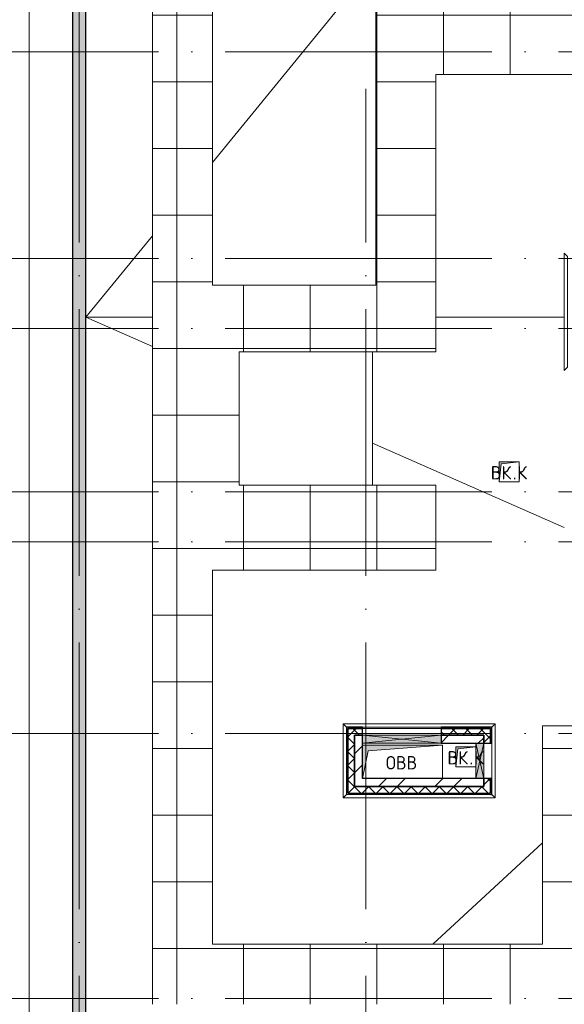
# Model space of a CAD drawing. Header units: millimetres. Extents: x -30540 to 150652, y -11730 to 123410.
# Tile 3 of 113: x -14358 to -6186, y 32164 to 46933. Entities that reach past the tile are written whole.
import ezdxf

# ---------------------------------------------------------------- set-up
doc = ezdxf.new("R2010")
doc.units = ezdxf.units.MM
doc.linetypes.add('ADSK_Линия сетки', pattern=[5000, 4000, -500, 0, -500])
for name, color, linetype, lineweight in [('A-____-NOTE-TEXT', 7, 'Continuous', 18), ('A-FLOR-____-OTLN', 7, 'Continuous', 18), ('A-GENM-____-OTLN', 7, 'Continuous', 18), ('A-GLAZ-____-MCUT', 7, 'Continuous', 9), ('A-GLAZ-____-OTLN', 7, 'Continuous', 18), ('A-ROOF-____-OTLN', 7, 'Continuous', 18), ('A-ROOF-____-PATT', 7, 'Continuous', 18), ('A-WALL-____-MCUT', 7, 'Continuous', 40), ('A-WALL-____-OTLN', 7, 'Continuous', 18), ('A-WALL-____-PATT', 7, 'Continuous', 40), ('I-WALL-____-MCUT', 7, 'Continuous', 40), ('I-WALL-____-OTLN', 7, 'Continuous', 18), ('M-EQPM-____-OTLN', 7, 'Continuous', 18), ('S-GRID-____-OTLN', 7, 'Continuous', 9)]:
    doc.layers.add(name, color=color, linetype=linetype, lineweight=lineweight)
doc.styles.add('GOST Common', font='GOST_Common.ttf', dxfattribs={"height": 200})
pattern_1 = [(45, (0, 0), (-424.264, 424.264), []), (45, (0, 282.8), (-424.264, 424.264), [])]
pattern_2 = [(45, (0, 0), (-106.066, 106.066), []), (135, (0, 0), (-106.066, -106.066), [])]
pattern_3 = [(0, (0, 0), (406.4, 101.6), [6.706, -298.094, 6.706, -298.094, -1625.6]), (0, (0, 0), (406.4, 101.6), [-609.6, 6.706, -602.894, 6.706, -298.094, -711.2]), (0, (0, 0), (406.4, 101.6), [-1524, 6.706, -196.494, 6.706, -501.294]), (120, (152.4, 50.8), (-291.18818, 301.15272), [6.706, -298.094, 6.706, -298.094, -1625.6]), (120, (152.4, 50.8), (-291.18818, 301.15272), [-609.6, 6.706, -602.894, 6.706, -298.094, -711.2]), (120, (152.4, 50.8), (-291.18818, 301.15272), [-1524, 6.706, -196.494, 6.706, -501.294]), (240, (203.2, 254), (-115.21182, -402.75272), [6.706, -298.094, 6.706, -298.094, -1625.6]), (240, (203.2, 254), (-115.21182, -402.75272), [-609.6, 6.706, -602.894, 6.706, -298.094, -711.2]), (240, (203.2, 254), (-115.21182, -402.75272), [-1524, 6.706, -196.494, 6.706, -501.294])]

# ---------------------------------------------------------------- blocks, each defined once
blk = doc.blocks.new('АР_Канал вертикальный прямоугольный - ОВВ-V2-Кровля ЭЛ')
at = {"layer": 'M-EQPM-____-OTLN', "lineweight": 13, "true_color": 0xe2e2e2}
blk.add_hatch(color=254, dxfattribs=at).paths.add_polyline_path([(-600, -250), (-515, 165), (600, 250), (-600, 250)])
at = {"layer": 'M-EQPM-____-OTLN', "color": 253, "lineweight": 13, "true_color": 0xaaaaaa}
for p, q in [((600, 250), (-600, 250)), ((600, 250), (-600, 250)), ((-600, 250), (600, 250)), ((-600, -250), (-515, 165)), ((-600, -250), (-515, 165)), ((-515, 165), (600, 250)), ((-515, 165), (600, 250)), ((600, -250), (600, 250)), ((600, 250), (600, -250))]:
    blk.add_line(p, q, dxfattribs=at)
blk = doc.blocks.new('АР_Канал вертикальный прямоугольный - ВК_К-7855911-Кровля ЭЛ')
at = {"layer": 'M-EQPM-____-OTLN', "lineweight": 13, "true_color": 0xe2e2e2}
blk.add_hatch(color=254, dxfattribs=at).paths.add_polyline_path([(-150, -150), (-120, 120), (150, 150), (-150, 150)])
at = {"layer": 'M-EQPM-____-OTLN', "color": 253, "lineweight": 13, "true_color": 0xaaaaaa}
for p, q in [((150, 150), (-150, 150)), ((-150, 150), (-150, -150)), ((150, 150), (-150, 150)), ((-150, 150), (-150, -150)), ((-150, -150), (-150, 150)), ((-150, 150), (150, 150)), ((-120, 120), (150, 150)), ((-120, 120), (150, 150)), ((150, -150), (150, 150)), ((150, 150), (150, -150)), ((-150, -150), (-120, 120)), ((-150, -150), (-120, 120)), ((-150, -150), (150, -150)), ((150, -150), (-150, -150))]:
    blk.add_line(p, q, dxfattribs=at)
blk = doc.blocks.new('АР_Канал вертикальный прямоугольный - ВК_К-7995411-Кровля ЭЛ')
at = {"layer": 'M-EQPM-____-OTLN', "lineweight": 13, "true_color": 0xe2e2e2}
blk.add_hatch(color=254, dxfattribs=at).paths.add_polyline_path([(-150, -150), (-120, 120), (150, 150), (-150, 150)])
at = {"layer": 'M-EQPM-____-OTLN', "color": 253, "lineweight": 13, "true_color": 0xaaaaaa}
for p, q in [((150, 150), (-150, 150)), ((-150, 150), (-150, -150)), ((-150, -150), (-150, 150)), ((-150, 150), (150, 150)), ((-120, 120), (150, 150)), ((-120, 120), (150, 150)), ((150, 150), (150, -150)), ((-150, -150), (-120, 120)), ((-150, -150), (-120, 120)), ((150, -150), (-150, -150))]:
    blk.add_line(p, q, dxfattribs=at)
blk = doc.blocks.new('АР_Отверстие прямоугольное - ОВВ-7463286-Кровля ЭЛ')
at = {"layer": 'A-GLAZ-____-OTLN', "lineweight": 13, "true_color": 0xf0f0f0}
blk.add_hatch(color=7, dxfattribs=at).paths.add_polyline_path([(715, 60), (-465, 60), (-465, -60), (715, -60)])
at = {"layer": 'A-GLAZ-____-MCUT', "color": 253, "lineweight": 15, "true_color": 0xaaaaaa}
for p, q in [((-465, 60), (-465, -60)), ((715, 60), (715, -60))]:
    blk.add_line(p, q, dxfattribs=at)
at = {"layer": 'A-GLAZ-____-OTLN', "color": 253, "lineweight": 5, "true_color": 0xaaaaaa}
for p, q in [((715, 60), (-465, -60)), ((-465, 60), (715, -60))]:
    blk.add_line(p, q, dxfattribs=at)
at = {"layer": 'A-GLAZ-____-OTLN', "color": 253, "lineweight": 13, "true_color": 0xaaaaaa}
for p, q in [((715, 60), (-465, 60)), ((-465, 60), (-465, -60)), ((715, -60), (715, 60)), ((-465, -60), (715, -60))]:
    blk.add_line(p, q, dxfattribs=at)
blk = doc.blocks.new('АР_Отверстие прямоугольное - ОВВ-7985799-Кровля ЭЛ')
at = {"layer": 'A-GLAZ-____-OTLN', "lineweight": 13, "true_color": 0xf0f0f0}
blk.add_hatch(color=7, dxfattribs=at).paths.add_polyline_path([(-140, -60), (390, -60), (390, 60), (-140, 60)])
at = {"layer": 'A-GLAZ-____-MCUT', "color": 253, "lineweight": 15, "true_color": 0xaaaaaa}
for p, q in [((-140, 60), (-140, -60)), ((390, 60), (390, -60))]:
    blk.add_line(p, q, dxfattribs=at)
at = {"layer": 'A-GLAZ-____-OTLN', "color": 253, "lineweight": 5, "true_color": 0xaaaaaa}
for p, q in [((390, 60), (-140, -60)), ((-140, 60), (390, -60))]:
    blk.add_line(p, q, dxfattribs=at)
at = {"layer": 'A-GLAZ-____-OTLN', "color": 253, "lineweight": 13, "true_color": 0xaaaaaa}
for p, q in [((390, 60), (-140, 60)), ((-140, 60), (-140, -60)), ((390, -60), (390, 60)), ((-140, -60), (390, -60))]:
    blk.add_line(p, q, dxfattribs=at)
blk = doc.blocks.new('_GM_Dt-St-D_Фартук гнутый из оцинкованной стали_Пристенный_Тип 1__c-верхняя кромка с отгибом_ - ФС-1_3_50х70У100-1_5_t__RAL7016-V13-Кровля ЭЛ')
at = {"layer": 'A-GENM-____-OTLN', "color": 253, "lineweight": 13, "true_color": 0xaaaaaa}
for p, q in [((0, -50), (50, 0)), ((50, 1), (50, 0)), ((1063, 0), (50, 0)), ((1063, 1), (1042, 1)), ((1063, 0), (1063, 1)), ((1113, -50), (0, -50)), ((1063, 0), (1113, -50))]:
    blk.add_line(p, q, dxfattribs=at)
blk = doc.blocks.new('_GM_Dt-St-D_Фартук гнутый из оцинкованной стали_Пристенный_Тип 1__c-верхняя кромка с отгибом_ - ФС-1_3_50х70У100-1_5_t__RAL7016-8061170-Кровля ЭЛ')
at = {"layer": 'A-GENM-____-OTLN', "color": 253, "lineweight": 13, "true_color": 0xaaaaaa}
for p, q in [((0, 50), (1113, 50)), ((50, 0), (0, 50)), ((50, 0), (1063, 0)), ((50, 0), (50, -1.5)), ((1113, 50), (1063, 0)), ((1063, -1.5), (1063, 0))]:
    blk.add_line(p, q, dxfattribs=at)
blk = doc.blocks.new('_GM_Dt-St-D_Фартук гнутый из оцинкованной стали_Пристенный_Тип 1__c-верхняя кромка с отгибом_ - ФС-1_3_50х70У100-1_5_t__RAL7016-8064487-Кровля ЭЛ')
at = {"layer": 'A-GENM-____-OTLN', "color": 253, "lineweight": 13, "true_color": 0xaaaaaa}
for p, q in [((50, 1.5), (50, 0)), ((2233, 0), (50, 0)), ((2233, 0), (2233, 1.5)), ((2233, 0), (2283, -50)), ((0, -50), (50, 0)), ((2283, -50), (0, -50))]:
    blk.add_line(p, q, dxfattribs=at)
blk = doc.blocks.new('_GM_Dt-St-D_Фартук гнутый из оцинкованной стали_Пристенный_Тип 1__c-верхняя кромка с отгибом_ - ФС-1_3_50х70У100-1_5_t__RAL7016-8064525-Кровля ЭЛ')
at = {"layer": 'A-GENM-____-OTLN', "color": 253, "lineweight": 13, "true_color": 0xaaaaaa}
for p, q in [((0, 50), (2283, 50)), ((50, 0), (0, 50)), ((50, 0), (2233, 0)), ((50, 0), (50, -1.5)), ((2283, 50), (2233, 0)), ((2233, -1.5), (2233, 0)), ((71.5, -1.5), (2233, -1.5))]:
    blk.add_line(p, q, dxfattribs=at)
blk = doc.blocks.new('_GM_Dt-St-D_Фартук гнутый из оцинкованной стали_Пристенный_Тип 1__c-верхняя кромка с отгибом_ - ФС-1_3_50х70У100-1_5_t__RAL7016-8066119-Кровля ЭЛ')
at = {"layer": 'A-GENM-____-OTLN', "color": 253, "lineweight": 13, "true_color": 0xaaaaaa}
for p, q in [((0, 50), (1763, 50)), ((50, 0), (0, 50)), ((50, 0), (1713, 0)), ((50, 0), (50, -1.5)), ((1763, 50), (1713, 0)), ((1713, -1.5), (1713, 0))]:
    blk.add_line(p, q, dxfattribs=at)
blk = doc.blocks.new('Наметкина 10_РД_АР_К1_отсоединено_rvt-1-Кровля ЭЛ')
at = {"layer": 'A-ROOF-____-PATT', "lineweight": 5, "true_color": 0xd2d2d2}
h = blk.add_hatch(dxfattribs=at)
h.set_pattern_fill('FP_6', color=254, style=0, pattern_type=2)
h.set_pattern_definition([(0, (0, 0), (0, 1000), []), (90, (0, 0), (-1000, 6e-14), [])])
h.paths.add_polyline_path([(-4929, 32164), (8725, 32164), (8725, 43350), (935, 43350), (935, 54289), (-1645, 54289), (-1645, 60150), (-465, 60150), (-465, 69650), (1014, 69650), (1012, 81279), (-1636, 81279), (-1636, 86642), (-565, 86642), (-565, 91950), (655, 91950), (655, 88074), (1555, 88074), (1555, 91850), (4135, 91850), (4135, 88074), (5035, 88074), (5035, 92950), (-11845, 92950), (-11845, 87234), (-10945, 87234), (-10945, 91950), (-8945, 91950), (-8945, 89950), (-8965, 89950), (-8965, 81980), (-13265, 81980), (-13265, 80980), (-7965, 80980), (-7965, 86374), (-6115, 86374), (-6115, 91950), (-1665, 91950), (-1665, 87470), (-2465, 87470), (-2465, 85540), (-4939, 85540), (-4939, 83314), (-4582, 83520), (-4577, 83511), (-4939, 83302), (-4939, 83172), (-3444, 83172), (-4032, 83511), (-4027, 83520), (-3424, 83172), (-2708, 83170), (-2708, 79972), (114, 79972), (114, 79650), (135, 79650), (135, 79350), (114, 79350), (114, 72890), (-2635, 72890), (-2635, 77050), (-12365, 77050), (-12365, 60150), (-3985, 60150), (-3985, 61050), (-11465, 61050), (-11465, 66650), (-10006, 66650), (-10006, 67500), (-9906, 67500), (-9906, 66650), (-8065, 66650), (-8065, 71650), (-8965, 71650), (-8965, 67650), (-11465, 67650), (-11465, 76050), (-3635, 76050), (-3635, 71890), (-1465, 71890), (-1465, 61050), (-3885, 61050), (-3885, 60150), (-2645, 60150), (-2645, 56442), (-2423, 56440), (-2423, 55269), (-2645, 55269), (-2645, 54289), (-3225, 54289), (-3224, 49542), (-2225, 49542), (-2225, 53389), (-165, 53389), (-165, 43954), (-5125, 43954), (-5123, 43432), (-5073, 43432), (-5073, 41669), (-5125, 41669), (-5125, 40650), (-3750, 40650), (-3750, 42500), (-3326, 42500), (-3305, 42522), (5457, 42522), (5457, 42500), (7825, 42500), (7825, 33064), (-5615, 33064), (-5615, 35439), (-2115, 35439), (-2115, 36339), (-6515, 36339), (-6515, 33064), (-11465, 33064), (-11465, 38677), (-8115, 38677), (-8115, 39950), (-11065, 39950), (-11063, 41950), (-8115, 41949), (-8115, 46109), (-5125, 46109), (-5125, 43980), (-4215, 43980), (-4215, 47209), (-6206, 47209), (-6206, 47964), (-9015, 47964), (-9016, 42949), (-11465, 42949), (-11465, 55136), (-12365, 55136), (-12365, 32164)])
at = {"layer": 'A-WALL-____-PATT', "lineweight": 5, "true_color": 0xaaaaaa}
h = blk.add_hatch(dxfattribs=at)
h.set_pattern_fill('FP_1', color=253, style=0, pattern_type=2)
h.set_pattern_definition([(45, (0, 0), (-228.0985, 228.0985), []), (45, (228.1, 0), (-228.0985, 228.0985), [403.225, -80.645, 6.706, -73.939])])
h.paths.add_polyline_path([(-13365, 28050), (-13365, 76900), (-13565, 76900), (-13565, 28050)])
h = blk.add_hatch(dxfattribs=at)
h.set_pattern_fill('FP_8', color=253, style=0, pattern_type=2)
h.set_pattern_definition(pattern_3)
h.paths.add_polyline_path([(-9455, 35330), (-9435, 35331), (-9435, 36320), (-9455, 36320), (-9455, 35331)])
h = blk.add_hatch(dxfattribs=at)
h.set_pattern_fill('FP_8', color=253, style=0, pattern_type=2)
h.set_pattern_definition(pattern_3)
h.paths.add_polyline_path([(-7295, 36300), (-7295, 36320), (-8035, 36320), (-8035, 36300)])
h.paths.add_polyline_path([(-9215, 36300), (-9215, 36320), (-9435, 36320), (-9435, 36300)])
h = blk.add_hatch(dxfattribs=at)
h.set_pattern_fill('FP_3', color=253, style=0, pattern_type=2)
h.set_pattern_definition(pattern_2)
h.paths.add_polyline_path([(-7395, 36200), (-7395, 36300), (-8035, 36300), (-8035, 36200)])
h.paths.add_polyline_path([(-9215, 36200), (-9215, 36300), (-9435, 36300), (-9435, 36200), (-9335, 36200)])
h = blk.add_hatch(dxfattribs=at)
h.set_pattern_fill('FP_3', color=253, style=0, pattern_type=2)
h.set_pattern_definition(pattern_2)
h.paths.add_polyline_path([(-9335, 35430), (-9335, 36200), (-9435, 36200), (-9435, 35430)])
h = blk.add_hatch(dxfattribs=at)
h.set_pattern_fill('FP_2', color=253, style=0, pattern_type=2)
h.set_pattern_definition(pattern_1)
h.paths.add_polyline_path([(-7395, 36080), (-7395, 36200), (-8035, 36200), (-8035, 36080), (-7515, 36080)])
h.paths.add_polyline_path([(-9335, 36080), (-9215, 36080), (-9215, 36200), (-9335, 36200)])
h = blk.add_hatch(dxfattribs=at)
h.set_pattern_fill('FP_3', color=253, style=0, pattern_type=2)
h.set_pattern_definition(pattern_2)
h.paths.add_polyline_path([(-7295, 35330), (-7295, 35550), (-7395, 35550), (-7395, 35330)])
h.paths.add_polyline_path([(-7395, 36080), (-7295, 36080), (-7295, 36300), (-7395, 36300), (-7395, 36200)])
h = blk.add_hatch(dxfattribs=at)
h.set_pattern_fill('FP_8', color=253, style=0, pattern_type=2)
h.set_pattern_definition(pattern_3)
h.paths.add_polyline_path([(-7295, 35310), (-7275, 35310), (-7275, 35550), (-7295, 35550), (-7295, 35330)])
h.paths.add_polyline_path([(-7275, 36080), (-7275, 36320), (-7295, 36320), (-7295, 36080)])
h = blk.add_hatch(dxfattribs=at)
h.set_pattern_fill('FP_2', color=253, style=0, pattern_type=2)
h.set_pattern_definition(pattern_1)
h.paths.add_polyline_path([(-9215, 35550), (-9215, 36080), (-9335, 36080), (-9335, 35550)])
h = blk.add_hatch(dxfattribs=at)
h.set_pattern_fill('FP_2', color=253, style=0, pattern_type=2)
h.set_pattern_definition(pattern_1)
h.paths.add_polyline_path([(-7395, 35430), (-7395, 35550), (-9335, 35550), (-9335, 35430), (-9016, 35430)])
h = blk.add_hatch(dxfattribs=at)
h.set_pattern_fill('FP_3', color=253, style=0, pattern_type=2)
h.set_pattern_definition(pattern_2)
h.paths.add_polyline_path([(-7395, 35330), (-7395, 35430), (-9435, 35430), (-9435, 35330)])
at = {"layer": 'A-FLOR-____-OTLN', "color": 253, "lineweight": 13, "true_color": 0xaaaaaa}
for p, q in [((-14215, 94800), (-14215, 27400)), ((-9065, 41950), (-11065, 41950)), ((-11065, 41950), (-11065, 39950)), ((-9065, 39950), (-9065, 41950)), ((-11065, 39950), (-9065, 39950))]:
    blk.add_line(p, q, dxfattribs=at)
at = {"layer": 'A-ROOF-____-OTLN', "color": 253, "lineweight": 13, "true_color": 0xaaaaaa}
for p, q in [((-12365, 55136), (-12365, 32164)), ((-11465, 42949), (-11465, 55136)), ((-9015, 47964), (-9015, 42949)), ((-11465, 44793), (-9016, 47788)), ((-8115, 41949), (-8115, 46109)), ((-8115, 46109), (-5125, 46109)), ((-13365, 42470), (-12365, 43693)), ((-9015, 42949), (-11465, 42949)), ((-12365, 42470), (-13365, 42470)), ((-12365, 42030), (-13365, 42470)), ((-13365, 42470), (-12365, 42470)), ((-6186, 42470), (-8115, 42470)), ((-8115, 42470), (-6186, 42470)), ((-9065, 41949), (-8115, 41949)), ((-6186, 39315), (-9065, 40580)), ((-8115, 39950), (-9065, 39950)), ((-8115, 38677), (-8115, 39950)), ((-11465, 33064), (-11465, 38677)), ((-11465, 38677), (-8115, 38677)), ((-2115, 36339), (-6515, 36339)), ((-6515, 36339), (-6515, 33064)), ((-8161, 33064), (-6515, 34587)), ((-6515, 33064), (-11465, 33064))]:
    blk.add_line(p, q, dxfattribs=at)
at = {"layer": 'A-WALL-____-MCUT', "color": 253, "lineweight": 30, "true_color": 0xaaaaaa}
for p, q in [((-13565, 76900), (-13565, 28050)), ((-13365, 28250), (-13365, 76900)), ((-9435, 36320), (-9455, 36320)), ((-9455, 36320), (-9455, 35330)), ((-9215, 36320), (-9435, 36320)), ((-9215, 36300), (-9435, 36300)), ((-9435, 36300), (-9435, 36200)), ((-9435, 35330), (-9435, 36300)), ((-9435, 36300), (-9215, 36300)), ((-9435, 36200), (-9435, 35430)), ((-9335, 36200), (-9215, 36200)), ((-9335, 35430), (-9335, 36200)), ((-9215, 36300), (-9215, 36320)), ((-9215, 36200), (-9215, 36300)), ((-7295, 36320), (-8035, 36320)), ((-8035, 36320), (-8035, 36300)), ((-7395, 36300), (-8035, 36300)), ((-8035, 36300), (-8035, 36200)), ((-8035, 36300), (-7295, 36300)), ((-8035, 36200), (-7395, 36200)), ((-7295, 36300), (-7395, 36300)), ((-7395, 36200), (-7395, 36080)), ((-7275, 36320), (-7295, 36320)), ((-7295, 36080), (-7295, 36300)), ((-7295, 36300), (-7295, 36080)), ((-7275, 36080), (-7275, 36320)), ((-7395, 36080), (-7295, 36080)), ((-7295, 36080), (-7275, 36080)), ((-7295, 35550), (-7395, 35550)), ((-7395, 35550), (-7395, 35430)), ((-7295, 35330), (-7295, 35550)), ((-7275, 35550), (-7295, 35550)), ((-7295, 35550), (-7295, 35330)), ((-7275, 35310), (-7275, 35550)), ((-9435, 35430), (-9435, 35330)), ((-9435, 35330), (-7395, 35330)), ((-7395, 35430), (-9335, 35430)), ((-7395, 35330), (-7295, 35330)), ((-7295, 35310), (-7275, 35310))]:
    blk.add_line(p, q, dxfattribs=at)
at = {"layer": 'A-WALL-____-OTLN', "color": 253, "lineweight": 13, "true_color": 0xaaaaaa}
for p, q in [((-9215, 36320), (-8035, 36320)), ((-9215, 36300), (-8035, 36300)), ((-9215, 36200), (-9215, 36300)), ((-8035, 36300), (-9215, 36300)), ((-8035, 36200), (-9215, 36200)), ((-8035, 36200), (-8035, 36300)), ((-7395, 36080), (-7295, 36080)), ((-7395, 35550), (-7395, 36080)), ((-7275, 36080), (-7275, 35550)), ((-7395, 35550), (-7295, 35550))]:
    blk.add_line(p, q, dxfattribs=at)
at = {"layer": 'I-WALL-____-MCUT', "color": 253, "lineweight": 30, "true_color": 0xaaaaaa}
for p, q in [((-9215, 36200), (-9335, 36200)), ((-9335, 36200), (-9335, 36080)), ((-9215, 36080), (-9215, 36200)), ((-7395, 36200), (-8035, 36200)), ((-8035, 36200), (-8035, 36080)), ((-7395, 36080), (-7395, 36200)), ((-9335, 36080), (-9335, 35550)), ((-9215, 35550), (-9215, 36080)), ((-8035, 36080), (-7515, 36080)), ((-7515, 36080), (-7395, 36080)), ((-9335, 35550), (-9335, 35430)), ((-7515, 35550), (-9215, 35550)), ((-7395, 35550), (-7515, 35550)), ((-7395, 35430), (-7395, 35550)), ((-9335, 35430), (-7395, 35430))]:
    blk.add_line(p, q, dxfattribs=at)
at = {"layer": 'I-WALL-____-OTLN', "color": 253, "lineweight": 13, "true_color": 0xaaaaaa}
for p, q in [((-9215, 36200), (-8035, 36200)), ((-9215, 36200), (-9215, 36080)), ((-8035, 36080), (-8035, 36200)), ((-8035, 36080), (-9215, 36080))]:
    blk.add_line(p, q, dxfattribs=at)
at = {"layer": 'A-GENM-____-OTLN', "color": 254, "lineweight": 13, "true_color": 0xd4d4d4}
for name, p, rotation in [('_GM_Dt-St-D_Фартук гнутый из оцинкованной стали_Пристенный_Тип 1__c-верхняя кромка с отгибом_ - ФС-1_3_50х70У100-1_5_t__RAL7016-8066119-Кровля ЭЛ', (-6136, 41669), 89.99999999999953), ('_GM_Dt-St-D_Фартук гнутый из оцинкованной стали_Пристенный_Тип 1__c-верхняя кромка с отгибом_ - ФС-1_3_50х70У100-1_5_t__RAL7016-V13-Кровля ЭЛ', (-9456, 36372), 270), ('_GM_Dt-St-D_Фартук гнутый из оцинкованной стали_Пристенный_Тип 1__c-верхняя кромка с отгибом_ - ФС-1_3_50х70У100-1_5_t__RAL7016-8064487-Кровля ЭЛ', (-7223, 36322), 180), ('_GM_Dt-St-D_Фартук гнутый из оцинкованной стали_Пристенный_Тип 1__c-верхняя кромка с отгибом_ - ФС-1_3_50х70У100-1_5_t__RAL7016-8061170-Кровля ЭЛ', (-7273, 36372), 270), ('_GM_Dt-St-D_Фартук гнутый из оцинкованной стали_Пристенный_Тип 1__c-верхняя кромка с отгибом_ - ФС-1_3_50х70У100-1_5_t__RAL7016-8064525-Кровля ЭЛ', (-7223, 35309), 180)]:
    blk.add_blockref(name, p, dxfattribs=dict(at, rotation=rotation))
at = {"layer": 'A-GLAZ-____-OTLN', "color": 254, "lineweight": 13, "true_color": 0xd4d4d4}
for name, p, rotation in [('АР_Отверстие прямоугольное - ОВВ-7463286-Кровля ЭЛ', (-8500, 36140), 180), ('АР_Отверстие прямоугольное - ОВВ-7985799-Кровля ЭЛ', (-7455, 35690), 89.9999999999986)]:
    blk.add_blockref(name, p, dxfattribs=dict(at, rotation=rotation))
at = {"layer": 'M-EQPM-____-OTLN', "color": 254, "lineweight": 13, "true_color": 0xd4d4d4}
for name, p in [('АР_Канал вертикальный прямоугольный - ВК_К-7855911-Кровля ЭЛ', (-7015, 40150)), ('АР_Канал вертикальный прямоугольный - ОВВ-V2-Кровля ЭЛ', (-8615, 35800)), ('АР_Канал вертикальный прямоугольный - ВК_К-7995411-Кровля ЭЛ', (-7665, 35875))]:
    blk.add_blockref(name, p, dxfattribs=at)
at = {"layer": 'A-____-NOTE-TEXT', "color": 253, "lineweight": 5, "true_color": 0xaaaaaa, "char_height": 200, "attachment_point": 1, "style": 'GOST Common'}
for s, insert, width in [('ВК', (-7290, 40237), 400.84), ('\\fGOST Common|b0|i0|c204|p34|;К', (-6893, 40237), 192.4), ('\\fGOST Common|b0|i0|c204|p34|;.', (-6959, 40237), 80.17), ('ОВВ', (-8863, 35887), 609.28), ('ВК', (-7940, 35962), 400.84), ('\\fGOST Common|b0|i0|c204|p34|;К', (-7543, 35962), 192.4), ('\\fGOST Common|b0|i0|c204|p34|;.', (-7609, 35962), 80.17)]:
    blk.add_mtext(s, dxfattribs=dict(at, insert=insert, width=width))

msp = doc.modelspace()

# ---------------------------------------------------------------- linework, layer by layer
at = {"layer": 'S-GRID-____-OTLN', "color": 253, "linetype": 'ADSK_Линия сетки', "true_color": 0xaaaaaa}
for p, q in [((-13464.7, 23589.3), (-13464.7, 98105.9)), ((17726.8, 46450), (-28904.3, 46450)), ((-9164.7, 23589.3), (-9164.7, 45894.3)), ((17726.8, 43350), (-26364.3, 43350)), ((17726.8, 42300), (-26364.3, 42300)), ((17726.8, 39850), (-26364.3, 39850)), ((17726.8, 39100), (-28904.3, 39100)), ((17726.8, 36225), (-28904.3, 36225)), ((17726.8, 32250), (-28904.3, 32250))]:
    msp.add_line(p, q, dxfattribs=at)

# ---------------------------------------------------------------- block references
at = {"lineweight": 5}
msp.add_blockref('Наметкина 10_РД_АР_К1_отсоединено_rvt-1-Кровля ЭЛ', (0, 0), dxfattribs=at)

doc.saveas('drawing.dxf')
